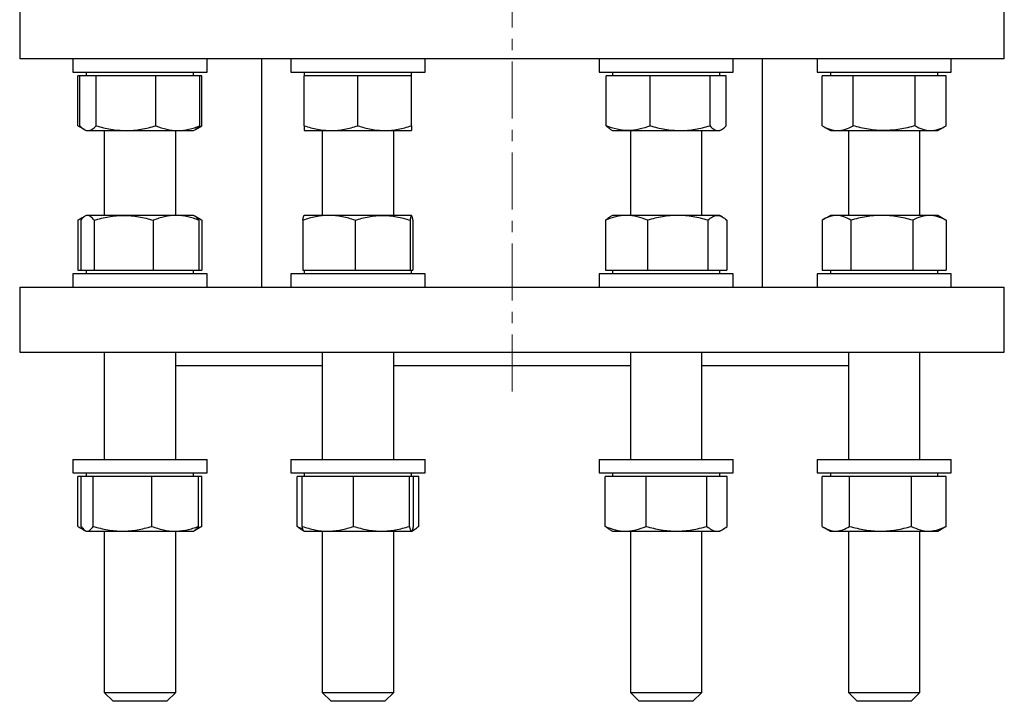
# Model space of a CAD drawing. Header units: millimetres. Extents: x 45 to 690, y 49 to 695.
# Tile 1 of 5: x 54 to 274, y 49 to 201. Entities that reach past the tile are written whole.
import ezdxf

# ---------------------------------------------------------------- set-up
doc = ezdxf.new("R2010")
doc.units = ezdxf.units.MM
doc.linetypes.add('CENTERX2', pattern=[20.32, 12.7, -2.54, 2.54, -2.54])
doc.layers.add('FORMAT', color=7, linetype='Continuous')

msp = doc.modelspace()

# ---------------------------------------------------------------- linework, layer by layer
at = {"color": 7, "linetype": 'Continuous', "lineweight": 25}
for p, q in [((54.04, 204.4), (54.04, 192.4)), ((274.04, 192.4), (274.04, 204.4)), ((164.04, 192.4), (54.04, 192.4)), ((65.89, 192.4), (65.89, 189.4)), ((95.89, 189.4), (95.89, 192.4)), ((108.04, 192.4), (108.04, 141.43)), ((114.6, 192.4), (114.6, 189.4)), ((144.6, 189.4), (144.6, 192.4)), ((274.04, 192.4), (164.04, 192.4)), ((183.48, 192.4), (183.48, 189.4)), ((213.48, 189.4), (213.48, 192.4)), ((220.04, 141.43), (220.04, 192.4)), ((232.19, 192.4), (232.19, 189.4)), ((262.19, 189.4), (262.19, 192.4)), ((65.89, 189.4), (91.5, 189.4)), ((68.89, 189.4), (68.89, 188.6)), ((91.5, 189.4), (95.89, 189.4)), ((92.89, 188.6), (92.89, 189.4)), ((114.6, 189.4), (144.6, 189.4)), ((117.6, 189.4), (117.6, 188.6)), ((141.6, 188.6), (141.6, 189.4)), ((183.48, 189.4), (213.48, 189.4)), ((186.48, 189.4), (186.48, 188.6)), ((210.48, 188.6), (210.48, 189.4)), ((232.19, 189.4), (262.19, 189.4)), ((235.19, 189.4), (235.19, 188.6)), ((259.19, 188.6), (259.19, 189.4)), ((67.03, 177.47), (67.03, 188.6)), ((67.5, 188.6), (67.03, 188.6)), ((67.5, 177.47), (67.5, 188.6)), ((69.3, 188.6), (67.5, 188.6)), ((71.09, 188.6), (69.3, 188.6)), ((71.09, 177.47), (71.09, 188.6)), ((77.78, 188.6), (71.09, 188.6)), ((84.48, 188.6), (77.78, 188.6)), ((84.48, 177.47), (84.48, 188.6)), ((89.37, 188.6), (84.48, 188.6)), ((94.27, 188.6), (89.37, 188.6)), ((94.27, 177.47), (94.27, 188.6)), ((94.75, 188.6), (94.27, 188.6)), ((94.75, 177.47), (94.75, 188.6)), ((117.6, 177.47), (117.6, 188.6)), ((123.6, 188.6), (117.6, 188.6)), ((129.6, 188.6), (123.6, 188.6)), ((129.6, 177.47), (129.6, 188.6)), ((135.6, 188.6), (129.6, 188.6)), ((141.6, 188.6), (135.6, 188.6)), ((141.6, 177.47), (141.6, 188.6)), ((185.1, 177.47), (185.1, 188.6)), ((189.99, 188.6), (185.1, 188.6)), ((194.89, 188.6), (189.99, 188.6)), ((194.89, 177.47), (194.89, 188.6)), ((201.59, 188.6), (194.89, 188.6)), ((208.28, 188.6), (201.59, 188.6)), ((208.28, 177.47), (208.28, 188.6)), ((210.07, 188.6), (208.28, 188.6)), ((211.86, 188.6), (210.07, 188.6)), ((211.86, 177.47), (211.86, 188.6)), ((233.33, 177.47), (233.33, 188.6)), ((236.79, 188.6), (233.33, 188.6)), ((240.26, 188.6), (236.79, 188.6)), ((240.26, 177.47), (240.26, 188.6)), ((247.19, 188.6), (240.26, 188.6)), ((254.12, 188.6), (247.19, 188.6)), ((254.12, 177.47), (254.12, 188.6)), ((257.58, 188.6), (254.12, 188.6)), ((261.04, 188.6), (257.58, 188.6)), ((261.04, 177.47), (261.04, 188.6)), ((67.03, 177.47), (68.42, 176.67)), ((68.46, 176.64), (68.89, 176.4)), ((68.89, 176.4), (69.3, 176.4)), ((69.3, 176.4), (77.78, 176.4)), ((72.89, 176.4), (72.89, 157.43)), ((77.78, 176.4), (89.37, 176.4)), ((88.89, 157.43), (88.89, 176.4)), ((89.37, 176.4), (92.89, 176.4)), ((92.89, 176.4), (93.31, 176.64)), ((93.31, 176.64), (94.75, 177.47)), ((117.6, 176.4), (123.6, 176.4)), ((121.6, 176.4), (121.6, 157.43)), ((123.6, 176.4), (135.6, 176.4)), ((135.6, 176.4), (141.6, 176.4)), ((137.6, 157.43), (137.6, 176.4)), ((186.05, 176.64), (186.48, 176.4)), ((186.48, 176.4), (189.99, 176.4)), ((189.99, 176.4), (201.59, 176.4)), ((190.48, 176.4), (190.48, 157.43)), ((201.59, 176.4), (210.07, 176.4)), ((206.48, 157.43), (206.48, 176.4)), ((210.07, 176.4), (210.48, 176.4)), ((210.48, 176.4), (210.91, 176.64)), ((233.33, 177.47), (235.19, 176.4)), ((235.19, 176.4), (236.79, 176.4)), ((236.79, 176.4), (247.19, 176.4)), ((239.19, 176.4), (239.19, 157.43)), ((247.19, 176.4), (257.58, 176.4)), ((255.19, 157.43), (255.19, 176.4)), ((257.58, 176.4), (259.19, 176.4)), ((259.19, 176.4), (261.04, 177.47)), ((67.05, 156.36), (67.05, 145.23)), ((68.54, 157.23), (67.36, 156.55)), ((67.68, 156.36), (67.68, 145.23)), ((68.89, 157.43), (68.6, 157.27)), ((69.17, 157.43), (68.89, 157.43)), ((77.27, 157.43), (69.17, 157.43)), ((70.67, 156.36), (70.67, 145.23)), ((88.99, 157.43), (77.27, 157.43)), ((83.88, 156.36), (83.88, 145.23)), ((92.89, 157.43), (88.99, 157.43)), ((93.18, 157.27), (92.89, 157.43)), ((94.42, 156.55), (93.18, 157.27)), ((94.1, 156.36), (94.1, 145.23)), ((94.41, 156.55), (94.73, 156.36)), ((94.73, 156.36), (94.73, 145.23)), ((117.3, 156.36), (117.3, 145.23)), ((117.6, 157.43), (117.58, 157.42)), ((123.14, 157.43), (117.6, 157.43)), ((135.13, 157.43), (123.14, 157.43)), ((128.98, 156.36), (128.98, 145.23)), ((141.58, 157.43), (135.13, 157.43)), ((141.28, 156.36), (141.28, 145.23)), ((141.6, 157.43), (141.58, 157.43)), ((141.61, 157.42), (141.6, 157.43)), ((141.89, 156.36), (141.89, 145.23)), ((184.95, 156.36), (184.95, 145.23)), ((186.48, 157.43), (185.89, 157.09)), ((189.63, 157.43), (186.48, 157.43)), ((201.07, 157.43), (189.63, 157.43)), ((194.3, 156.36), (194.3, 145.23)), ((209.92, 157.43), (201.07, 157.43)), ((207.83, 156.36), (207.83, 145.23)), ((210.48, 157.43), (209.92, 157.43)), ((211.07, 157.09), (210.48, 157.43)), ((212.01, 156.36), (212.01, 145.23)), ((233.34, 156.36), (233.34, 145.23)), ((235.19, 157.43), (233.66, 156.55)), ((236.54, 157.43), (235.19, 157.43)), ((246.66, 157.43), (236.54, 157.43)), ((239.73, 156.36), (239.73, 145.23)), ((257.3, 157.43), (246.66, 157.43)), ((253.58, 156.36), (253.58, 145.23)), ((259.19, 157.43), (257.3, 157.43)), ((260.71, 156.55), (259.19, 157.43)), ((260.71, 156.55), (261.03, 156.36)), ((261.03, 156.36), (261.03, 145.23)), ((67.05, 145.23), (67.68, 145.23)), ((67.68, 145.23), (69.17, 145.23)), ((68.89, 145.23), (68.89, 144.43)), ((69.17, 145.23), (70.67, 145.23)), ((70.67, 145.23), (77.27, 145.23)), ((77.27, 145.23), (83.88, 145.23)), ((83.88, 145.23), (88.99, 145.23)), ((88.99, 145.23), (94.1, 145.23)), ((92.89, 144.43), (92.89, 145.23)), ((94.1, 145.23), (94.73, 145.23)), ((117.3, 145.23), (123.14, 145.23)), ((117.6, 145.23), (117.6, 144.43)), ((123.14, 145.23), (128.98, 145.23)), ((128.98, 145.23), (135.13, 145.23)), ((135.13, 145.23), (141.28, 145.23)), ((141.28, 145.23), (141.58, 145.23)), ((141.58, 145.23), (141.89, 145.23)), ((141.6, 144.43), (141.6, 145.23)), ((184.95, 145.23), (189.63, 145.23)), ((186.48, 145.23), (186.48, 144.43)), ((189.63, 145.23), (194.3, 145.23)), ((194.3, 145.23), (201.07, 145.23)), ((201.07, 145.23), (207.83, 145.23)), ((207.83, 145.23), (209.92, 145.23)), ((209.92, 145.23), (212.01, 145.23)), ((210.48, 144.43), (210.48, 145.23)), ((233.34, 145.23), (236.54, 145.23)), ((235.19, 145.23), (235.19, 144.43)), ((236.54, 145.23), (239.73, 145.23)), ((239.73, 145.23), (246.66, 145.23)), ((246.66, 145.23), (253.58, 145.23)), ((253.58, 145.23), (257.3, 145.23)), ((257.3, 145.23), (261.03, 145.23)), ((259.19, 144.43), (259.19, 145.23)), ((65.89, 144.43), (65.89, 141.43)), ((95.89, 144.43), (65.89, 144.43)), ((95.89, 141.43), (95.89, 144.43)), ((114.6, 144.43), (114.6, 141.43)), ((144.6, 144.43), (114.6, 144.43)), ((144.6, 141.43), (144.6, 144.43)), ((183.48, 144.43), (183.48, 141.43)), ((187.33, 144.43), (183.48, 144.43)), ((213.48, 144.43), (187.33, 144.43)), ((213.48, 141.43), (213.48, 144.43)), ((232.19, 144.43), (232.19, 141.43)), ((246.39, 144.43), (232.19, 144.43)), ((262.19, 144.43), (246.39, 144.43)), ((262.19, 141.43), (262.19, 144.43)), ((54.04, 141.43), (54.04, 126.93)), ((54.04, 141.43), (274.04, 141.43)), ((274.04, 126.93), (274.04, 141.43)), ((54.04, 126.93), (274.04, 126.93)), ((72.89, 126.93), (72.89, 102.93)), ((88.89, 102.93), (88.89, 126.93)), ((121.6, 126.93), (121.6, 102.93)), ((137.6, 102.93), (137.6, 126.93)), ((190.48, 126.93), (190.48, 102.93)), ((206.48, 102.93), (206.48, 126.93)), ((239.19, 126.93), (239.19, 102.93)), ((255.19, 102.93), (255.19, 126.93)), ((88.89, 123.93), (121.6, 123.93)), ((137.6, 123.93), (190.48, 123.93)), ((206.48, 123.93), (239.19, 123.93)), ((65.89, 102.93), (65.89, 99.93)), ((65.89, 102.93), (91.5, 102.93)), ((91.5, 102.93), (95.89, 102.93)), ((95.89, 99.93), (95.89, 102.93)), ((114.6, 102.93), (114.6, 99.93)), ((114.6, 102.93), (144.6, 102.93)), ((144.6, 99.93), (144.6, 102.93)), ((183.48, 102.93), (183.48, 99.93)), ((183.48, 102.93), (213.48, 102.93)), ((213.48, 99.93), (213.48, 102.93)), ((232.19, 102.93), (232.19, 99.93)), ((232.19, 102.93), (262.19, 102.93)), ((262.19, 99.93), (262.19, 102.93)), ((65.89, 99.93), (91.5, 99.93)), ((67.06, 88), (67.06, 99.13)), ((67.78, 99.13), (67.06, 99.13)), ((67.78, 88), (67.78, 99.13)), ((69.11, 99.13), (67.78, 99.13)), ((68.89, 99.93), (68.89, 99.13)), ((70.45, 99.13), (69.11, 99.13)), ((70.45, 88), (70.45, 99.13)), ((77.01, 99.13), (70.45, 99.13)), ((83.56, 99.13), (77.01, 99.13)), ((83.56, 88), (83.56, 99.13)), ((88.78, 99.13), (83.56, 99.13)), ((94, 99.13), (88.78, 99.13)), ((91.5, 99.93), (95.89, 99.93)), ((92.89, 99.13), (92.89, 99.93)), ((94, 88), (94, 99.13)), ((94.71, 99.13), (94, 99.13)), ((94.71, 88), (94.71, 99.13)), ((114.6, 99.93), (144.6, 99.93)), ((116, 88), (116, 99.13)), ((117.16, 99.13), (116, 99.13)), ((117.16, 88), (117.16, 99.13)), ((122.91, 99.13), (117.16, 99.13)), ((117.6, 99.93), (117.6, 99.13)), ((128.66, 99.13), (122.91, 99.13)), ((128.66, 88), (128.66, 99.13)), ((134.88, 99.13), (128.66, 99.13)), ((141.1, 99.13), (134.88, 99.13)), ((141.1, 88), (141.1, 99.13)), ((141.57, 99.13), (141.1, 99.13)), ((142.04, 99.13), (141.57, 99.13)), ((141.6, 99.13), (141.6, 99.93)), ((142.04, 88), (142.04, 99.13)), ((143.19, 99.13), (142.04, 99.13)), ((143.19, 88), (143.19, 99.13)), ((183.48, 99.93), (213.48, 99.93)), ((184.88, 88), (184.88, 99.13)), ((189.44, 99.13), (184.88, 99.13)), ((186.48, 99.93), (186.48, 99.13)), ((194, 99.13), (189.44, 99.13)), ((194, 88), (194, 99.13)), ((200.79, 99.13), (194, 99.13)), ((207.59, 99.13), (200.79, 99.13)), ((207.59, 88), (207.59, 99.13)), ((209.83, 99.13), (207.59, 99.13)), ((212.08, 99.13), (209.83, 99.13)), ((210.48, 99.13), (210.48, 99.93)), ((212.08, 88), (212.08, 99.13)), ((232.19, 99.93), (262.19, 99.93)), ((233.36, 88), (233.36, 99.13)), ((236.41, 99.13), (233.36, 99.13)), ((235.19, 99.93), (235.19, 99.13)), ((239.46, 99.13), (236.41, 99.13)), ((239.46, 88), (239.46, 99.13)), ((246.37, 99.13), (239.46, 99.13)), ((253.29, 99.13), (246.37, 99.13)), ((253.29, 88), (253.29, 99.13)), ((257.15, 99.13), (253.29, 99.13)), ((261.01, 99.13), (257.15, 99.13)), ((259.19, 99.13), (259.19, 99.93)), ((261.01, 88), (261.01, 99.13)), ((94.71, 88), (94.25, 87.72)), ((261.01, 88), (260.55, 87.72)), ((67.52, 87.72), (68.63, 87.08)), ((68.66, 87.07), (68.89, 86.93)), ((68.89, 86.93), (69.11, 86.93)), ((69.11, 86.93), (77.01, 86.93)), ((72.89, 86.93), (72.89, 50.93)), ((77.01, 86.93), (88.78, 86.93)), ((88.78, 86.93), (92.89, 86.93)), ((88.89, 50.93), (88.89, 86.93)), ((92.89, 86.93), (93.12, 87.07)), ((93.12, 87.07), (94.25, 87.72)), ((116.91, 87.33), (117.57, 86.95)), ((117.57, 86.95), (117.6, 86.93)), ((117.6, 86.93), (122.91, 86.93)), ((121.6, 86.93), (121.6, 50.93)), ((122.91, 86.93), (134.88, 86.93)), ((134.88, 86.93), (141.57, 86.93)), ((137.6, 50.93), (137.6, 86.93)), ((141.57, 86.93), (141.6, 86.93)), ((141.6, 86.93), (141.63, 86.95)), ((141.64, 86.96), (142.28, 87.33)), ((185.79, 87.33), (186.48, 86.93)), ((186.48, 86.93), (189.44, 86.93)), ((189.44, 86.93), (200.79, 86.93)), ((190.48, 86.93), (190.48, 50.93)), ((200.79, 86.93), (209.83, 86.93)), ((206.48, 50.93), (206.48, 86.93)), ((209.83, 86.93), (210.48, 86.93)), ((210.48, 86.93), (211.16, 87.33)), ((233.82, 87.72), (235.19, 86.93)), ((235.19, 86.93), (236.41, 86.93)), ((236.41, 86.93), (246.37, 86.93)), ((239.19, 86.93), (239.19, 50.93)), ((246.37, 86.93), (257.15, 86.93)), ((255.19, 50.93), (255.19, 86.93)), ((257.15, 86.93), (259.19, 86.93)), ((259.19, 86.93), (260.55, 87.72)), ((72.89, 50.93), (74.89, 48.93)), ((72.89, 50.93), (88.89, 50.93)), ((86.89, 48.93), (88.89, 50.93)), ((121.6, 50.93), (123.6, 48.93)), ((121.6, 50.93), (137.6, 50.93)), ((135.6, 48.93), (137.6, 50.93)), ((190.48, 50.93), (192.48, 48.93)), ((190.48, 50.93), (190.5, 50.93)), ((190.5, 50.93), (206.48, 50.93)), ((204.48, 48.93), (206.48, 50.93)), ((239.19, 50.93), (241.19, 48.93)), ((239.19, 50.93), (241.93, 50.93)), ((241.93, 50.93), (255.19, 50.93)), ((253.19, 48.93), (255.19, 50.93)), ((86.89, 48.93), (74.89, 48.93)), ((135.6, 48.93), (123.6, 48.93)), ((192.49, 48.93), (192.48, 48.93)), ((204.48, 48.93), (192.49, 48.93)), ((243.24, 48.93), (241.19, 48.93)), ((253.19, 48.93), (243.24, 48.93))]:
    msp.add_line(p, q, dxfattribs=at)
for points, knots in [([(67.03, 177.47), (67.22, 177.36), (67.54, 177.18), (67.87, 177.03), (68.01, 176.97)], [0, 0, 0, 0, 0.574948, 1, 1, 1, 1]), ([(67.5, 177.47), (67.8, 177.14), (68.09, 176.87), (68.69, 176.5), (68.99, 176.4), (69.3, 176.4)], [0, 0, 0, 0, 0.5, 0.5, 1, 1, 1, 1]), ([(69.3, 176.4), (69.45, 176.4), (69.6, 176.42), (69.91, 176.52), (70.06, 176.59), (70.5, 176.87), (70.8, 177.14), (71.09, 177.47)], [0, 0, 0, 0, 0.25, 0.25, 0.5, 0.5, 1, 1, 1, 1]), ([(71.09, 177.47), (72.19, 177.14), (73.29, 176.87), (75.52, 176.5), (76.64, 176.4), (77.78, 176.4)], [0, 0, 0, 0, 0.5, 0.5, 1, 1, 1, 1]), ([(77.78, 176.4), (78.35, 176.4), (78.92, 176.42), (80.05, 176.52), (80.61, 176.59), (82.28, 176.87), (83.38, 177.14), (84.48, 177.47)], [0, 0, 0, 0, 0.25, 0.25, 0.5, 0.5, 1, 1, 1, 1]), ([(84.48, 177.47), (85.27, 177.14), (86.09, 176.87), (87.72, 176.5), (88.55, 176.4), (89.37, 176.4)], [0, 0, 0, 0, 0.5, 0.5, 1, 1, 1, 1]), ([(89.37, 176.4), (89.79, 176.4), (90.2, 176.42), (91.04, 176.52), (91.45, 176.59), (92.68, 176.88), (93.48, 177.15), (94.27, 177.47)], [0, 0, 0, 0, 0.25, 0.25, 0.5, 0.5, 1, 1, 1, 1]), ([(94.27, 177.47), (94.18, 177.36), (93.98, 177.16), (93.69, 176.9), (93.47, 176.73), (93.34, 176.66), (93.31, 176.65)], [0, 0, 0, 0, 0.305175, 0.610437, 0.91554, 1, 1, 1, 1]), ([(93.76, 176.97), (93.91, 177.04), (94.24, 177.19), (94.57, 177.37), (94.75, 177.47)], [0, 0, 0, 0, 0.45777, 1, 1, 1, 1]), ([(117.6, 177.47), (118.58, 177.14), (119.57, 176.87), (121.56, 176.5), (122.57, 176.4), (123.6, 176.4)], [0, 0, 0, 0, 0.5, 0.5, 1, 1, 1, 1]), ([(117.6, 177.47), (117.6, 177.14), (117.6, 176.87), (117.6, 176.5), (117.6, 176.4), (117.6, 176.4)], [0, 0, 0, 0, 0.5, 0.5, 1, 1, 1, 1]), ([(123.6, 176.4), (124.11, 176.4), (124.62, 176.42), (125.63, 176.52), (126.13, 176.59), (127.63, 176.87), (128.62, 177.14), (129.6, 177.47)], [0, 0, 0, 0, 0.25, 0.25, 0.5, 0.5, 1, 1, 1, 1]), ([(129.6, 177.47), (130.58, 177.14), (131.57, 176.87), (133.56, 176.5), (134.57, 176.4), (135.6, 176.4)], [0, 0, 0, 0, 0.5, 0.5, 1, 1, 1, 1]), ([(135.6, 176.4), (136.11, 176.4), (136.62, 176.42), (137.63, 176.52), (138.13, 176.59), (139.63, 176.87), (140.62, 177.14), (141.6, 177.47)], [0, 0, 0, 0, 0.25, 0.25, 0.5, 0.5, 1, 1, 1, 1]), ([(141.6, 177.47), (141.6, 177.14), (141.6, 176.87), (141.6, 176.5), (141.6, 176.4), (141.6, 176.4)], [0, 0, 0, 0, 0.5, 0.5, 1, 1, 1, 1]), ([(189.99, 176.4), (189.58, 176.4), (189.16, 176.42), (188.33, 176.52), (187.92, 176.59), (186.69, 176.88), (185.89, 177.15), (185.1, 177.47)], [0, 0, 0, 0, 0.25, 0.25, 0.5, 0.5, 1, 1, 1, 1]), ([(186.06, 176.65), (186.01, 176.67), (185.88, 176.75), (185.65, 176.92), (185.37, 177.17), (185.19, 177.37), (185.1, 177.47)], [0, 0, 0, 0, 0.13285, 0.421837, 0.710955, 1, 1, 1, 1]), ([(194.89, 177.47), (194.1, 177.14), (193.28, 176.87), (191.64, 176.5), (190.82, 176.4), (189.99, 176.4)], [0, 0, 0, 0, 0.5, 0.5, 1, 1, 1, 1]), ([(194.89, 177.47), (195.99, 177.14), (197.09, 176.87), (199.32, 176.5), (200.45, 176.4), (201.59, 176.4)], [0, 0, 0, 0, 0.5, 0.5, 1, 1, 1, 1]), ([(201.59, 176.4), (202.15, 176.4), (202.72, 176.42), (203.85, 176.52), (204.41, 176.59), (206.08, 176.87), (207.19, 177.14), (208.28, 177.47)], [0, 0, 0, 0, 0.25, 0.25, 0.5, 0.5, 1, 1, 1, 1]), ([(208.28, 177.47), (208.57, 177.14), (208.87, 176.87), (209.46, 176.5), (209.77, 176.4), (210.07, 176.4)], [0, 0, 0, 0, 0.5, 0.5, 1, 1, 1, 1]), ([(210.07, 176.4), (210.22, 176.4), (210.38, 176.42), (210.68, 176.52), (210.83, 176.59), (211.28, 176.87), (211.57, 177.14), (211.86, 177.47)], [0, 0, 0, 0, 0.25, 0.25, 0.5, 0.5, 1, 1, 1, 1]), ([(233.33, 177.47), (233.9, 177.14), (234.47, 176.87), (235.62, 176.5), (236.2, 176.4), (236.79, 176.4)], [0, 0, 0, 0, 0.5, 0.5, 1, 1, 1, 1]), ([(236.79, 176.4), (237.09, 176.4), (237.38, 176.42), (237.97, 176.52), (238.26, 176.59), (239.12, 176.87), (239.69, 177.14), (240.26, 177.47)], [0, 0, 0, 0, 0.25, 0.25, 0.5, 0.5, 1, 1, 1, 1]), ([(247.19, 176.4), (246.6, 176.4), (246.01, 176.42), (244.84, 176.52), (244.25, 176.59), (242.51, 176.88), (241.38, 177.15), (240.26, 177.47)], [0, 0, 0, 0, 0.25, 0.25, 0.5, 0.5, 1, 1, 1, 1]), ([(254.12, 177.47), (252.99, 177.14), (251.83, 176.87), (249.52, 176.5), (248.36, 176.4), (247.19, 176.4)], [0, 0, 0, 0, 0.5, 0.5, 1, 1, 1, 1]), ([(254.12, 177.47), (254.68, 177.14), (255.25, 176.87), (256.41, 176.5), (256.99, 176.4), (257.58, 176.4)], [0, 0, 0, 0, 0.5, 0.5, 1, 1, 1, 1]), ([(257.58, 176.4), (257.87, 176.4), (258.17, 176.42), (258.75, 176.52), (259.04, 176.59), (259.91, 176.87), (260.48, 177.14), (261.04, 177.47)], [0, 0, 0, 0, 0.25, 0.25, 0.5, 0.5, 1, 1, 1, 1]), ([(68.23, 156.98), (68.1, 156.93), (67.84, 156.82), (67.45, 156.6), (67.18, 156.44), (67.05, 156.36)], [0, 0, 0, 0, 0.313366, 0.656543, 1, 1, 1, 1]), ([(69.17, 157.43), (69.04, 157.43), (68.92, 157.41), (68.67, 157.31), (68.54, 157.24), (68.17, 156.96), (67.92, 156.69), (67.68, 156.36)], [0, 0, 0, 0, 0.25, 0.25, 0.5, 0.5, 1, 1, 1, 1]), ([(70.67, 156.36), (70.42, 156.69), (70.18, 156.96), (69.68, 157.33), (69.43, 157.43), (69.17, 157.43)], [0, 0, 0, 0, 0.5, 0.5, 1, 1, 1, 1]), ([(70.67, 156.36), (71.74, 156.69), (72.84, 156.96), (75.05, 157.33), (76.16, 157.43), (77.27, 157.43)], [0, 0, 0, 0, 0.5, 0.5, 1, 1, 1, 1]), ([(77.27, 157.43), (77.83, 157.43), (78.39, 157.41), (79.52, 157.31), (80.07, 157.24), (81.73, 156.95), (82.81, 156.68), (83.88, 156.36)], [0, 0, 0, 0, 0.25, 0.25, 0.5, 0.5, 1, 1, 1, 1]), ([(88.99, 157.43), (88.56, 157.43), (88.12, 157.41), (87.26, 157.31), (86.83, 157.24), (85.55, 156.96), (84.71, 156.69), (83.88, 156.36)], [0, 0, 0, 0, 0.25, 0.25, 0.5, 0.5, 1, 1, 1, 1]), ([(94.1, 156.36), (93.27, 156.69), (92.42, 156.96), (90.72, 157.33), (89.86, 157.43), (88.99, 157.43)], [0, 0, 0, 0, 0.5, 0.5, 1, 1, 1, 1]), ([(93.18, 157.27), (93.26, 157.22), (93.41, 157.12), (93.64, 156.91), (93.87, 156.66), (94.03, 156.46), (94.1, 156.36)], [0, 0, 0, 0, 0.245684, 0.497068, 0.748566, 1, 1, 1, 1]), ([(94.73, 156.36), (94.53, 156.47), (94.18, 156.65), (93.83, 156.79), (93.68, 156.86)], [0, 0, 0, 0, 0.576367, 1, 1, 1, 1]), ([(123.14, 157.43), (122.65, 157.43), (122.15, 157.41), (121.16, 157.31), (120.67, 157.24), (119.22, 156.96), (118.25, 156.69), (117.3, 156.36)], [0, 0, 0, 0, 0.25, 0.25, 0.5, 0.5, 1, 1, 1, 1]), ([(117.3, 156.36), (117.32, 156.47), (117.35, 156.67), (117.4, 156.93), (117.45, 157.15), (117.5, 157.31), (117.55, 157.4), (117.58, 157.41), (117.58, 157.42)], [0, 0, 0, 0, 0.17862, 0.35729, 0.535868, 0.717818, 0.899883, 1, 1, 1, 1]), ([(128.98, 156.36), (128.03, 156.69), (127.07, 156.96), (125.12, 157.33), (124.14, 157.43), (123.14, 157.43)], [0, 0, 0, 0, 0.5, 0.5, 1, 1, 1, 1]), ([(128.98, 156.36), (129.98, 156.69), (131.01, 156.96), (133.06, 157.33), (134.09, 157.43), (135.13, 157.43)], [0, 0, 0, 0, 0.5, 0.5, 1, 1, 1, 1]), ([(135.13, 157.43), (135.65, 157.43), (136.17, 157.41), (137.22, 157.31), (137.74, 157.24), (139.28, 156.95), (140.28, 156.68), (141.28, 156.36)], [0, 0, 0, 0, 0.25, 0.25, 0.5, 0.5, 1, 1, 1, 1]), ([(141.58, 157.43), (141.56, 157.43), (141.53, 157.41), (141.48, 157.31), (141.46, 157.24), (141.38, 156.96), (141.33, 156.69), (141.28, 156.36)], [0, 0, 0, 0, 0.25, 0.25, 0.5, 0.5, 1, 1, 1, 1]), ([(141.89, 156.36), (141.84, 156.69), (141.79, 156.96), (141.69, 157.33), (141.64, 157.43), (141.58, 157.43)], [0, 0, 0, 0, 0.5, 0.5, 1, 1, 1, 1]), ([(189.63, 157.43), (189.23, 157.43), (188.83, 157.41), (188.04, 157.31), (187.65, 157.24), (186.48, 156.96), (185.71, 156.69), (184.95, 156.36)], [0, 0, 0, 0, 0.25, 0.25, 0.5, 0.5, 1, 1, 1, 1]), ([(184.95, 156.36), (185.04, 156.44), (185.21, 156.61), (185.52, 156.85), (185.74, 157.02), (185.88, 157.09), (185.89, 157.09)], [0, 0, 0, 0, 0.280626, 0.561466, 0.964422, 1, 1, 1, 1]), ([(194.3, 156.36), (193.54, 156.69), (192.77, 156.96), (191.21, 157.33), (190.42, 157.43), (189.63, 157.43)], [0, 0, 0, 0, 0.5, 0.5, 1, 1, 1, 1]), ([(201.07, 157.43), (200.5, 157.43), (199.92, 157.41), (198.78, 157.31), (198.21, 157.24), (196.52, 156.96), (195.41, 156.69), (194.3, 156.36)], [0, 0, 0, 0, 0.25, 0.25, 0.5, 0.5, 1, 1, 1, 1]), ([(207.83, 156.36), (206.73, 156.69), (205.61, 156.96), (203.36, 157.33), (202.22, 157.43), (201.07, 157.43)], [0, 0, 0, 0, 0.5, 0.5, 1, 1, 1, 1]), ([(207.83, 156.36), (208.17, 156.69), (208.52, 156.96), (209.22, 157.33), (209.57, 157.43), (209.92, 157.43)], [0, 0, 0, 0, 0.5, 0.5, 1, 1, 1, 1]), ([(209.92, 157.43), (210.1, 157.43), (210.28, 157.41), (210.63, 157.31), (210.81, 157.24), (211.33, 156.95), (211.67, 156.68), (212.01, 156.36)], [0, 0, 0, 0, 0.25, 0.25, 0.5, 0.5, 1, 1, 1, 1]), ([(236.54, 157.43), (236.27, 157.43), (236, 157.41), (235.45, 157.31), (235.18, 157.24), (234.38, 156.95), (233.86, 156.68), (233.34, 156.36)], [0, 0, 0, 0, 0.25, 0.25, 0.5, 0.5, 1, 1, 1, 1]), ([(239.73, 156.36), (239.22, 156.69), (238.68, 156.96), (237.62, 157.33), (237.08, 157.43), (236.54, 157.43)], [0, 0, 0, 0, 0.5, 0.5, 1, 1, 1, 1]), ([(246.66, 157.43), (246.07, 157.43), (245.48, 157.41), (244.31, 157.31), (243.73, 157.24), (242, 156.96), (240.86, 156.69), (239.73, 156.36)], [0, 0, 0, 0, 0.25, 0.25, 0.5, 0.5, 1, 1, 1, 1]), ([(253.58, 156.36), (252.45, 156.69), (251.3, 156.96), (249, 157.33), (247.84, 157.43), (246.66, 157.43)], [0, 0, 0, 0, 0.5, 0.5, 1, 1, 1, 1]), ([(257.3, 157.43), (256.99, 157.43), (256.67, 157.41), (256.04, 157.31), (255.73, 157.24), (254.8, 156.96), (254.19, 156.69), (253.58, 156.36)], [0, 0, 0, 0, 0.25, 0.25, 0.5, 0.5, 1, 1, 1, 1]), ([(261.03, 156.36), (260.42, 156.69), (259.81, 156.96), (258.57, 157.33), (257.94, 157.43), (257.3, 157.43)], [0, 0, 0, 0, 0.5, 0.5, 1, 1, 1, 1]), ([(67.06, 88), (67.23, 87.9), (67.56, 87.69), (67.98, 87.47), (68.24, 87.36), (68.33, 87.32)], [0, 0, 0, 0, 0.393149, 0.786409, 1, 1, 1, 1]), ([(67.78, 88), (68, 87.68), (68.22, 87.41), (68.66, 87.03), (68.89, 86.93), (69.11, 86.93)], [0, 0, 0, 0, 0.5, 0.5, 1, 1, 1, 1]), ([(69.11, 86.93), (69.23, 86.93), (69.34, 86.96), (69.57, 87.06), (69.68, 87.13), (70.02, 87.41), (70.23, 87.68), (70.45, 88)], [0, 0, 0, 0, 0.25, 0.25, 0.5, 0.5, 1, 1, 1, 1]), ([(70.45, 88), (71.52, 87.68), (72.6, 87.41), (74.79, 87.04), (75.89, 86.93), (77.01, 86.93)], [0, 0, 0, 0, 0.5, 0.5, 1, 1, 1, 1]), ([(77.01, 86.93), (77.56, 86.93), (78.12, 86.96), (79.23, 87.06), (79.78, 87.13), (81.41, 87.41), (82.49, 87.68), (83.56, 88)], [0, 0, 0, 0, 0.25, 0.25, 0.5, 0.5, 1, 1, 1, 1]), ([(83.56, 88), (84.41, 87.68), (85.27, 87.41), (87.01, 87.04), (87.89, 86.93), (88.78, 86.93)], [0, 0, 0, 0, 0.5, 0.5, 1, 1, 1, 1]), ([(88.78, 86.93), (89.22, 86.93), (89.67, 86.96), (90.55, 87.06), (90.99, 87.13), (92.29, 87.41), (93.15, 87.68), (94, 88)], [0, 0, 0, 0, 0.25, 0.25, 0.5, 0.5, 1, 1, 1, 1]), ([(94, 88), (93.92, 87.89), (93.76, 87.66), (93.52, 87.38), (93.31, 87.18), (93.17, 87.1), (93.12, 87.07)], [0, 0, 0, 0, 0.27432, 0.548617, 0.825307, 1, 1, 1, 1]), ([(93.62, 87.51), (93.66, 87.52), (93.86, 87.59), (94.23, 87.76), (94.55, 87.92), (94.71, 88)], [0, 0, 0, 0, 0.107395, 0.553515, 1, 1, 1, 1]), ([(116, 88), (116.25, 87.9), (116.67, 87.72), (117.1, 87.57), (117.29, 87.51)], [0, 0, 0, 0, 0.575192, 1, 1, 1, 1]), ([(116.91, 87.33), (116.84, 87.38), (116.65, 87.49), (116.34, 87.71), (116.11, 87.91), (116, 88)], [0, 0, 0, 0, 0.242397, 0.621246, 1, 1, 1, 1]), ([(117.16, 88), (118.09, 87.68), (119.05, 87.41), (120.97, 87.03), (121.93, 86.93), (122.91, 86.93)], [0, 0, 0, 0, 0.5, 0.5, 1, 1, 1, 1]), ([(117.57, 86.95), (117.55, 86.97), (117.51, 86.99), (117.44, 87.09), (117.37, 87.25), (117.3, 87.46), (117.23, 87.71), (117.18, 87.91), (117.16, 88)], [0, 0, 0, 0, 0.121921, 0.295701, 0.469393, 0.646224, 0.823134, 1, 1, 1, 1]), ([(122.91, 86.93), (123.39, 86.93), (123.88, 86.96), (124.86, 87.06), (125.35, 87.13), (126.79, 87.41), (127.73, 87.68), (128.66, 88)], [0, 0, 0, 0, 0.25, 0.25, 0.5, 0.5, 1, 1, 1, 1]), ([(128.66, 88), (129.68, 87.68), (130.7, 87.41), (132.77, 87.04), (133.82, 86.93), (134.88, 86.93)], [0, 0, 0, 0, 0.5, 0.5, 1, 1, 1, 1]), ([(134.88, 86.93), (135.41, 86.93), (135.94, 86.96), (136.99, 87.06), (137.51, 87.13), (139.06, 87.41), (140.08, 87.68), (141.1, 88)], [0, 0, 0, 0, 0.25, 0.25, 0.5, 0.5, 1, 1, 1, 1]), ([(141.1, 88), (141.18, 87.68), (141.25, 87.41), (141.41, 87.04), (141.49, 86.93), (141.57, 86.93)], [0, 0, 0, 0, 0.5, 0.5, 1, 1, 1, 1]), ([(141.57, 86.93), (141.61, 86.93), (141.65, 86.96), (141.73, 87.06), (141.77, 87.13), (141.88, 87.41), (141.96, 87.68), (142.04, 88)], [0, 0, 0, 0, 0.25, 0.25, 0.5, 0.5, 1, 1, 1, 1]), ([(141.73, 87.08), (141.76, 87.08), (141.9, 87.13), (142.16, 87.25), (142.5, 87.46), (142.85, 87.71), (143.08, 87.91), (143.19, 88)], [0, 0, 0, 0, 0.050393, 0.284582, 0.523003, 0.761532, 1, 1, 1, 1]), ([(184.88, 88), (185.63, 87.68), (186.38, 87.41), (187.9, 87.04), (188.66, 86.93), (189.44, 86.93)], [0, 0, 0, 0, 0.5, 0.5, 1, 1, 1, 1]), ([(185.8, 87.33), (185.72, 87.38), (185.53, 87.49), (185.23, 87.71), (185, 87.91), (184.88, 88)], [0, 0, 0, 0, 0.242397, 0.621246, 1, 1, 1, 1]), ([(189.44, 86.93), (189.83, 86.93), (190.21, 86.96), (190.98, 87.06), (191.36, 87.13), (192.5, 87.41), (193.25, 87.68), (194, 88)], [0, 0, 0, 0, 0.25, 0.25, 0.5, 0.5, 1, 1, 1, 1]), ([(194, 88), (195.1, 87.68), (196.23, 87.41), (198.5, 87.03), (199.64, 86.93), (200.79, 86.93)], [0, 0, 0, 0, 0.5, 0.5, 1, 1, 1, 1]), ([(200.79, 86.93), (201.37, 86.93), (201.94, 86.96), (203.1, 87.06), (203.68, 87.13), (205.38, 87.41), (206.49, 87.68), (207.59, 88)], [0, 0, 0, 0, 0.25, 0.25, 0.5, 0.5, 1, 1, 1, 1]), ([(207.59, 88), (207.96, 87.68), (208.33, 87.41), (209.07, 87.04), (209.45, 86.93), (209.83, 86.93)], [0, 0, 0, 0, 0.5, 0.5, 1, 1, 1, 1]), ([(209.83, 86.93), (210.02, 86.93), (210.22, 86.96), (210.59, 87.06), (210.78, 87.13), (211.34, 87.41), (211.71, 87.68), (212.08, 88)], [0, 0, 0, 0, 0.25, 0.25, 0.5, 0.5, 1, 1, 1, 1]), ([(233.36, 88), (233.86, 87.68), (234.36, 87.41), (235.38, 87.04), (235.89, 86.93), (236.41, 86.93)], [0, 0, 0, 0, 0.5, 0.5, 1, 1, 1, 1]), ([(236.41, 86.93), (236.67, 86.93), (236.93, 86.96), (237.45, 87.06), (237.7, 87.13), (238.46, 87.41), (238.96, 87.68), (239.46, 88)], [0, 0, 0, 0, 0.25, 0.25, 0.5, 0.5, 1, 1, 1, 1]), ([(239.46, 88), (240.59, 87.68), (241.73, 87.41), (244.03, 87.04), (245.2, 86.93), (246.37, 86.93)], [0, 0, 0, 0, 0.5, 0.5, 1, 1, 1, 1]), ([(246.37, 86.93), (246.96, 86.93), (247.55, 86.96), (248.72, 87.06), (249.3, 87.13), (251.02, 87.41), (252.16, 87.68), (253.29, 88)], [0, 0, 0, 0, 0.25, 0.25, 0.5, 0.5, 1, 1, 1, 1]), ([(253.29, 88), (253.92, 87.68), (254.56, 87.41), (255.85, 87.03), (256.5, 86.93), (257.15, 86.93)], [0, 0, 0, 0, 0.5, 0.5, 1, 1, 1, 1]), ([(257.15, 86.93), (257.48, 86.93), (257.8, 86.96), (258.46, 87.06), (258.79, 87.13), (259.75, 87.41), (260.39, 87.68), (261.01, 88)], [0, 0, 0, 0, 0.25, 0.25, 0.5, 0.5, 1, 1, 1, 1])]:
    msp.add_open_spline(points, degree=3, knots=knots, dxfattribs=at)
at = {"layer": 'FORMAT', "linetype": 'CENTERX2', "lineweight": 18}
msp.add_line((164.04, 118.13), (164.04, 309.22), dxfattribs=at)

doc.saveas('drawing.dxf')
